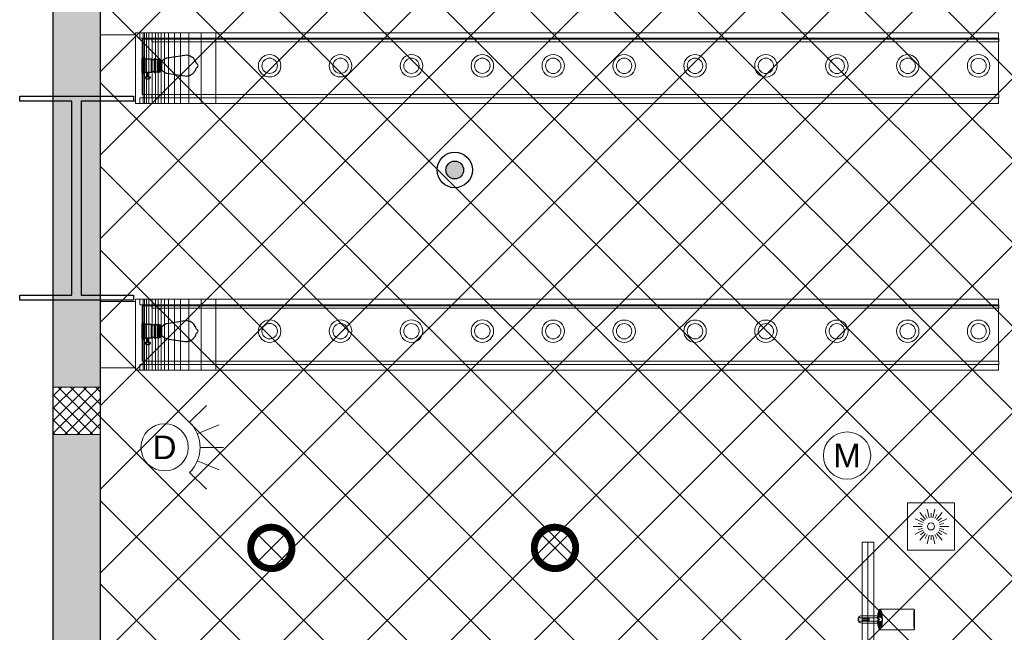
# Model space of a CAD drawing. Header units: millimetres. Extents: x -150 to 37805, y -49 to 13830.
# Tile 3 of 17: x -140 to 4025, y 7374 to 9966. Entities that reach past the tile are written whole.
import ezdxf
from ezdxf.enums import TextEntityAlignment as Align

# ---------------------------------------------------------------- set-up
doc = ezdxf.new("R2010")
doc.units = ezdxf.units.MM
for name, color, linetype, lineweight, true_color in [('A-CEILING-01', 7, 'Continuous', 5, 0xd56ca8), ('CCTV', 7, 'Continuous', 20, 0x7fff7f), ('FIRE', 1, 'Continuous', 20, 0xff0000), ('M-MEP-ELLG-LIGHT', 5, 'Continuous', 15, 0x0000ff), ('M-MEP-ELTV-CAM', 5, 'Continuous', 20, 0x0000ff), ('XR-CP-DS$0$A-DOWN LIG', 9, 'Continuous', 0, 0x808080)]:
    doc.layers.add(name, color=color, linetype=linetype, lineweight=lineweight, true_color=true_color)
for name, color, linetype, lineweight in [('A-LIGHT', 1, 'Continuous', 5), ('A-Wall & Column', 2, 'Continuous', 0), ('ND_26_HATCH', 8, 'Continuous', 13)]:
    doc.layers.add(name, color=color, linetype=linetype, lineweight=lineweight)
doc.layers.add('Column', color=4, linetype='Continuous')
doc.layers.add('FIRE-SPKLR-EQP', color=1, linetype='Continuous', true_color=0xff0000)
doc.layers.add('RCP LAYOUT', color=9, linetype='Continuous', true_color=0x808080)
doc.styles.get("Standard").update_dxf_attribs({"font": 'arial.ttf'})

# ---------------------------------------------------------------- blocks, each defined once
blk = doc.blocks.new('A$C81f607aa')
at = {"layer": 'ND_26_HATCH', "lineweight": -3, "true_color": 0x808080, "transparency": 33554687}
h = blk.add_hatch(color=8, dxfattribs=at)
h.dxf.hatch_style = 1
h.paths.add_polyline_path([(-15000, 13280), (-15200, 13280), (-15200, 0), (-11010, 0), (-11010, 650), (-10810, 650), (-10810, 850), (-11210, 850), (-11210, 200), (-15000, 200), (-15000, 8735.8), (-15000, 8835.8), (-15000, 9585.8), (-15000, 9685.8), (-15000, 10435.8), (-15000, 10535.8), (-15000, 11285.8), (-15000, 11385.8), (-15000, 12135.8), (-15000, 12235.8)])
h.paths.add_polyline_path([(-15200, 11087.2), (-15000, 11087.2), (-15000, 11287.2), (-15200, 11287.2)], flags=17)
h.paths.add_polyline_path([(-15200, 8211.4), (-15000, 8211.4), (-15000, 8411.4), (-15200, 8411.4)], flags=17)
h.paths.add_polyline_path([(-15200, 5830), (-15000, 5830), (-15000, 6030), (-15200, 6030)], flags=17)
h.paths.add_polyline_path([(-15200, 3420), (-15000, 3420), (-15000, 3620), (-15200, 3620)], flags=17)
h.paths.add_polyline_path([(-15200, 0), (-15000, 0), (-15000, 200), (-15200, 200)], flags=17)
h.paths.add_polyline_path([(-13205, 0.3), (-13005, 0.3), (-13005, 200.3), (-13205, 200.3)], flags=16)
h.paths.add_polyline_path([(-11210, 0), (-11010, 0), (-11010, 200), (-11210, 200)], flags=17)
h.paths.add_polyline_path([(-11010, 650), (-10810, 650), (-10810, 850), (-11010, 850)], flags=17)
at = {"layer": 'ND_26_HATCH', "lineweight": -3, "true_color": 0x808080}
h = blk.add_hatch(dxfattribs=at)
h.set_pattern_fill('ANSI37', color=8, scale=300)
h.set_pattern_definition([(45, (451552.75, 162145.904), (-26.5165043, 26.5165043), []), (135, (451552.75, 162145.904), (-26.5165043, -26.5165043), [])])
h.paths.add_polyline_path([(-15000, 8411.4), (-15200, 8411.4), (-15200, 8211.4), (-15000, 8211.4)])
at = {"layer": 'A-Wall & Column', "color": 8, "lineweight": -3, "true_color": 0x808080}
for p, q in [((-15200, 13480), (-15200, 0)), ((-15000, 13480), (-15000, 200))]:
    blk.add_line(p, q, dxfattribs=at)
at = {"layer": 'A-Wall & Column', "color": 8, "true_color": 0x808080}
blk.add_lwpolyline([(-15200, 8211.4), (-15000, 8211.4), (-15000, 8411.4), (-15200, 8411.4)], close=True, dxfattribs=at)
at = {"layer": 'Column', "color": 8, "lineweight": -3, "true_color": 0x808080}
blk.add_lwpolyline([(-15119.5, 9621.8), (-15340.5, 9621.8), (-15340.5, 9641.8), (-14859.5, 9641.8), (-14859.5, 9621.8), (-15080.5, 9621.8), (-15080.5, 8799.8), (-14859.5, 8799.8), (-14859.5, 8779.8), (-15340.5, 8779.8), (-15340.5, 8799.8), (-15119.5, 8799.8)], close=True, dxfattribs=at)
blk = doc.blocks.new('XR-CP-DS$0$LIGHTSSS')
at = {"layer": 'XR-CP-DS$0$A-DOWN LIG', "color": 253}
for p, q in [((-376912, -152270.1), (-376912, -152570.1)), ((-376906.1, -152270.1), (-376906.1, -152570.1)), ((-376897.5, -152270.1), (-376897.5, -152570.1)), ((-376887.4, -152270.1), (-376887.4, -152570.1)), ((-376873.2, -152270.1), (-376873.2, -152570.1)), ((-376859.8, -152270.1), (-376859.8, -152570.1)), ((-376847.7, -152270.1), (-376847.7, -152570.1)), ((-376834.6, -152270.1), (-376834.6, -152570.1)), ((-376820.7, -152270.1), (-376820.7, -152570.1)), ((-376804.7, -152270.1), (-376804.7, -152570.1)), ((-376778.9, -152270.1), (-376778.9, -152570.1)), ((-376752.8, -152270.1), (-376752.8, -152570.1)), ((-376718.3, -152270.1), (-376718.3, -152570.1)), ((-376665.4, -152270.1), (-376665.4, -152570.1)), ((-376603.6, -152270.1), (-376603.6, -152570.1)), ((-376912, -153398.1), (-376912, -153698.1)), ((-376906.1, -153398.1), (-376906.1, -153698.1)), ((-376897.5, -153398.1), (-376897.5, -153698.1)), ((-376887.4, -153398.1), (-376887.4, -153698.1)), ((-376873.2, -153398.1), (-376873.2, -153698.1)), ((-376859.8, -153398.1), (-376859.8, -153698.1)), ((-376847.7, -153398.1), (-376847.7, -153698.1)), ((-376834.6, -153398.1), (-376834.6, -153698.1)), ((-376820.7, -153398.1), (-376820.7, -153698.1)), ((-376804.7, -153398.1), (-376804.7, -153698.1)), ((-376778.9, -153398.1), (-376778.9, -153698.1)), ((-376752.8, -153398.1), (-376752.8, -153698.1)), ((-376718.3, -153398.1), (-376718.3, -153698.1)), ((-376665.4, -153398.1), (-376665.4, -153698.1)), ((-376603.6, -153398.1), (-376603.6, -153698.1))]:
    blk.add_line(p, q, dxfattribs=at)
for points in [[(-376943.2, -152279.3), (-377093.2, -152279.3), (-377093.2, -152560.1), (-376943.2, -152560.1)], [(-373292.8, -152270.1), (-376926.1, -152270.1), (-376926.1, -152293.8), (-373292.8, -152293.8)], [(-373292.4, -152298.2), (-376915, -152298.2), (-376915, -152531.9), (-373292.4, -152531.9)], [(-373291.4, -152293.8), (-376875.2, -152293.8), (-376875.2, -152308.2), (-373291.4, -152308.2)], [(-373291.4, -152546.3), (-376875.2, -152546.3), (-376875.2, -152531.9), (-373291.4, -152531.9)], [(-373292.8, -152570.1), (-376926.1, -152570.1), (-376926.1, -152546.3), (-373292.8, -152546.3)], [(-376943.2, -153407.3), (-377093.2, -153407.3), (-377093.2, -153688.1), (-376943.2, -153688.1)], [(-373292.8, -153398.1), (-376926.1, -153398.1), (-376926.1, -153421.8), (-373292.8, -153421.8)], [(-373292.4, -153426.2), (-376915, -153426.2), (-376915, -153659.9), (-373292.4, -153659.9)], [(-373291.4, -153421.8), (-376875.2, -153421.8), (-376875.2, -153436.2), (-373291.4, -153436.2)], [(-373291.4, -153674.3), (-376875.2, -153674.3), (-376875.2, -153659.9), (-373291.4, -153659.9)], [(-373292.8, -153698.1), (-376926.1, -153698.1), (-376926.1, -153674.3), (-373292.8, -153674.3)]]:
    blk.add_lwpolyline(points, close=True, dxfattribs=at)
for points in [[(-376926.1, -152570.1), (-376943.2, -152570.1), (-376943.2, -152270.1), (-376926.1, -152270.1)], [(-376926.1, -153698.1), (-376943.2, -153698.1), (-376943.2, -153398.1), (-376926.1, -153398.1)]]:
    blk.add_lwpolyline(points, dxfattribs=at)
blk = doc.blocks.new('A$C256bf26b')
at = {"layer": 'A-CEILING-01', "true_color": 0x808080}
h = blk.add_hatch(dxfattribs=at)
h.set_pattern_fill('ANSI37', color=8, scale=2000)
h.set_pattern_definition([(45, (0, 0), (-176.7767, 176.7767), []), (135, (0, 0), (-176.7767, -176.7767), [])])
edge = h.paths.add_edge_path()
edge.add_line((17350, 13380), (12020, 13380))
edge.add_line((12020, 13380), (12020, 13280))
edge.add_line((12020, 13280), (11820, 13280))
edge.add_line((11820, 13280), (11820, 13380))
edge.add_line((11820, 13380), (6090, 13380))
edge.add_line((6090, 13380), (6090, 13280))
edge.add_line((6090, 13280), (5890, 13280))
edge.add_line((5890, 13280), (5890, 13380))
edge.add_line((5890, 13380), (350, 13380))
edge.add_line((350, 13380), (200, 13380))
edge.add_line((200, 13380), (200, 4520))
edge.add_line((200, 4520), (650, 4520))
edge.add_line((650, 4520), (650, 4220))
edge.add_line((650, 4220), (200, 4220))
edge.add_line((200, 4220), (200, 3270))
edge.add_line((200, 3270), (3945, 3270))
edge.add_line((3945, 3270), (3945, 3920))
edge.add_line((3945, 3920), (6135, 3920))
edge.add_line((6135, 3920), (6135, 3270))
edge.add_line((6135, 3270), (9805, 3270))
edge.add_line((9805, 3270), (9805, 3070))
edge.add_line((9805, 3070), (10125.7, 3070))
edge.add_line((10125.7, 3070), (10125.7, 3423))
edge.add_line((10125.7, 3423), (11242.1, 4539.4))
edge.add_line((11242.1, 4539.4), (10770.1, 5011.3))
edge.add_line((10770.1, 5011.3), (11904.4, 6145.6))
edge.add_line((11904.4, 6145.6), (14298.8, 8540))
edge.add_line((14298.8, 8540), (14450, 8540))
edge.add_line((14450, 8540), (14450, 9620))
edge.add_line((14450, 9620), (14450, 12330))
edge.add_arc((15200, 12330), 750, 90, 180, ccw=False)
edge.add_line((15200, 13080), (17350, 13080))
edge.add_line((17350, 13080), (17350, 13380))
h.paths.add_polyline_path([(5890.1, 11294.2), (6090.1, 11294.2), (6090.1, 11094.2), (5890.1, 11094.2)], flags=16)
h.paths.add_polyline_path([(5890.1, 9330), (6090.1, 9330), (6090.1, 9130), (5890.1, 9130)], flags=16)
h.paths.add_polyline_path([(5890, 8418.4), (6090, 8418.4), (6090, 8218.4), (5890, 8218.4)], flags=16)
h.paths.add_polyline_path([(5890, 6030), (6090, 6030), (6090, 5830), (5890, 5830)], flags=16)
h.paths.add_polyline_path([(11820, 8418.4), (12020, 8418.4), (12020, 8218.4), (11820, 8218.4)], flags=16)
h.paths.add_polyline_path([(11820, 9330), (12020, 9330), (12020, 9130), (11820, 9130)], flags=16)
h.paths.add_polyline_path([(11820.1, 11294.2), (12020.1, 11294.2), (12020.1, 11094.2), (11820.1, 11094.2)], flags=16)
at = {"layer": 'A-CEILING-01', "color": 8, "true_color": 0x808080}
blk.add_lwpolyline([(11820, 13380), (6090, 13380), (6090, 13280), (5890, 13280), (5890, 13380), (350, 13380), (200, 13380), (200, 4520), (650, 4520), (650, 4220), (200, 4220), (200, 3270), (3945, 3270), (3945, 3920), (6135, 3920), (6135, 3270), (9805, 3270)], dxfattribs=at)
at = {"color": 8, "true_color": 0x808080}
blk.add_blockref('A$C81f607aa', (15200, 0), dxfattribs=at)
at = {"layer": 'XR-CP-DS$0$A-DOWN LIG', "color": 8, "lineweight": 0, "true_color": 0x808080}
blk.add_blockref('XR-CP-DS$0$LIGHTSSS', (377293.2, 162181.1), dxfattribs=at)
blk = doc.blocks.new('*U72')
at = {"lineweight": 0}
h = blk.add_hatch(dxfattribs=at)
h.set_pattern_fill('ANSI31', color=0)
h.set_pattern_definition([(45, (0, 0), (-0.08838835, 0.08838835), [])])
h.paths.add_polyline_path([(-70.7, 70.7), (-53, 53, -0.414214), (53, 53), (70.7, 70.7, 0.414214)])
h.paths.add_polyline_path([(75, 0, -0.198912), (53, -53), (70.7, -70.7, 0.198912), (100, 0, 0.198912), (70.7, 70.7), (53, 53, -0.198912)])
h.paths.add_polyline_path([(-53, -53), (-70.7, -70.7, 0.414214), (70.7, -70.7), (53, -53, -0.414214)])
h.paths.add_polyline_path([(-75, 0, -0.198912), (-53, 53), (-70.7, 70.7, 0.198912), (-100, 0, 0.198912), (-70.7, -70.7), (-53, -53, -0.198912)])
at = {"color": 0}
for p, q in [((-53, 53), (53, -53)), ((-53, -53), (53, 53))]:
    blk.add_line(p, q, dxfattribs=at)
at = {"color": 0, "lineweight": 0}
for radius in [100, 75]:
    blk.add_circle((0, 0), radius, dxfattribs=at)
blk = doc.blocks.new('A$C98a85b24')
at = {"layer": 'M-MEP-ELLG-LIGHT', "color": 6, "true_color": 0xff00ff}
for p in [(-3266, 7731), (-2066, 7731)]:
    blk.add_blockref('*U72', p, dxfattribs=at)
blk = doc.blocks.new('A$C01df6825')
at = {"color": 6, "lineweight": 9, "true_color": 0xff00ff}
for centre, radius in [((717, -149.8), 47.5), ((717, -149.8), 32.5), ((1016.9, -149.8), 47.5), ((1016.9, -149.8), 32.5), ((1316.8, -149.9), 47.5), ((1316.8, -149.9), 32.5), ((1616.7, -149.9), 47.5), ((1616.7, -149.9), 32.5), ((1916.6, -150), 47.5), ((1916.6, -150), 32.5), ((2216.5, -150), 47.5), ((2216.5, -150), 32.5), ((2516.4, -150), 47.5), ((2516.4, -150), 32.5), ((2816.3, -150.1), 47.5), ((2816.3, -150.1), 32.5), ((3116.2, -150.1), 47.5), ((3116.2, -150.1), 32.5), ((3416.1, -150.1), 47.5), ((3416.1, -150.1), 32.5), ((3716, -150.2), 47.5), ((3716, -150.2), 32.5), ((717, -1272.8), 47.5), ((717, -1272.8), 32.5), ((1016.9, -1272.8), 47.5), ((1016.9, -1272.8), 32.5), ((1316.8, -1272.9), 47.5), ((1316.8, -1272.9), 32.5), ((1616.7, -1272.9), 47.5), ((1616.7, -1272.9), 32.5), ((1916.6, -1273), 47.5), ((1916.6, -1273), 32.5), ((2216.5, -1273), 47.5), ((2216.5, -1273), 32.5), ((2516.4, -1273), 47.5), ((2516.4, -1273), 32.5), ((2816.3, -1273.1), 47.5), ((2816.3, -1273.1), 32.5), ((3116.2, -1273.1), 47.5), ((3116.2, -1273.1), 32.5), ((3416.1, -1273.1), 47.5), ((3416.1, -1273.1), 32.5), ((3716, -1273.2), 47.5), ((3716, -1273.2), 32.5), ((717, -2395.8), 47.5), ((717, -2395.8), 32.5), ((1016.9, -2395.8), 47.5), ((1016.9, -2395.8), 32.5), ((1316.8, -2395.9), 47.5), ((1316.8, -2395.9), 32.5), ((1616.7, -2395.9), 47.5), ((1616.7, -2395.9), 32.5), ((1916.6, -2396), 47.5), ((1916.6, -2396), 32.5), ((2216.5, -2396), 47.5), ((2216.5, -2396), 32.5), ((2516.4, -2396), 47.5), ((2516.4, -2396), 32.5), ((2816.3, -2396.1), 47.5), ((2816.3, -2396.1), 32.5), ((3116.2, -2396.1), 47.5), ((3116.2, -2396.1), 32.5), ((3416.1, -2396.1), 47.5), ((3416.1, -2396.1), 32.5), ((3716, -2396.2), 47.5), ((3716, -2396.2), 32.5), ((717, -3518.8), 47.5), ((717, -3518.8), 32.5), ((1016.9, -3518.8), 47.5), ((1016.9, -3518.8), 32.5), ((1316.8, -3518.9), 47.5), ((1316.8, -3518.9), 32.5), ((1616.7, -3518.9), 47.5), ((1616.7, -3518.9), 32.5), ((1916.6, -3519), 47.5), ((1916.6, -3519), 32.5), ((2216.5, -3519), 47.5), ((2216.5, -3519), 32.5), ((2516.4, -3519), 47.5), ((2516.4, -3519), 32.5), ((2816.3, -3519.1), 47.5), ((2816.3, -3519.1), 32.5), ((3116.2, -3519.1), 47.5), ((3116.2, -3519.1), 32.5), ((3416.1, -3519.1), 47.5), ((3416.1, -3519.1), 32.5), ((3716, -3519.2), 47.5), ((3716, -3519.2), 32.5)]:
    blk.add_circle(centre, radius, dxfattribs=at)
at = {"layer": 'M-MEP-ELLG-LIGHT', "color": 6, "lineweight": -3, "true_color": 0xff00ff}
for p, q in [((178.1, -180.3), (178.1, -119.3)), ((178.1, -119.3), (180.7, -119.3)), ((180.7, -117.9), (181.3, -117.9)), ((180.7, -181.7), (180.7, -117.9)), ((180.7, -119.3), (180.7, -180.3)), ((186.6, -116), (181.3, -116)), ((181.3, -116), (181.3, -183.6)), ((181.3, -117.9), (181.3, -181.7)), ((186.6, -183.6), (186.6, -116)), ((186.6, -117.9), (187.3, -117.9)), ((186.6, -181.7), (186.6, -117.9)), ((187.3, -117.9), (187.3, -181.7)), ((190, -119.3), (187.3, -119.3)), ((187.3, -119.3), (187.3, -180.3)), ((190, -180.3), (190, -119.3)), ((216.5, -121.9), (190, -121.9)), ((217.8, -176.3), (217.8, -123.3)), ((217.8, -123.3), (228.4, -123.3)), ((217.8, -176.3), (217.8, -123.3)), ((228.4, -121.9), (228.4, -123.3)), ((228.4, -123.3), (228.4, -176.3)), ((233.7, -177.7), (233.7, -121.9)), ((244.3, -123.3), (233.7, -123.3)), ((233.7, -123.3), (233.7, -176.3)), ((244.3, -121.9), (244.3, -123.3)), ((244.3, -176.3), (244.3, -123.3)), ((249.6, -177.7), (249.6, -121.9)), ((249.6, -123.3), (253.5, -123.3)), ((253.5, -123.3), (253.5, -176.3)), ((254.9, -124.6), (253.5, -124.6)), ((254.9, -175), (254.9, -124.6)), ((270.2, -123.4), (260.2, -131.2)), ((272, -122.1), (270.2, -123.4)), ((274, -120.9), (272, -122.1)), ((276, -119.9), (274, -120.9)), ((278.1, -119.1), (276, -119.9)), ((280.3, -118.5), (278.1, -119.1)), ((282.5, -118.1), (280.3, -118.5)), ((358, -106.4), (282.5, -118.1)), ((363.7, -106), (358, -106.4)), ((369.4, -106.4), (363.7, -106)), ((375, -107.5), (369.4, -106.4)), ((380.4, -109.3), (375, -107.5)), ((385.5, -111.9), (380.4, -109.3)), ((390.3, -115.1), (385.5, -111.9)), ((394.6, -118.8), (390.3, -115.1)), ((396.2, -120.7), (394.6, -118.8)), ((396.8, -121.3), (396.2, -120.7)), ((397.1, -121.7), (396.8, -121.3)), ((398.3, -123.1), (397.1, -121.7)), ((401.5, -127.9), (398.3, -123.1)), ((260.2, -131.2), (254.9, -131.2)), ((260.2, -168.4), (260.2, -131.2)), ((404.1, -133), (401.5, -127.9)), ((401.5, -171.7), (404.1, -166.6)), ((405.9, -138.5), (404.1, -133)), ((404.1, -166.6), (405.9, -161.1)), ((407.2, -141.1), (405.9, -138.5)), ((405.9, -161.1), (407.2, -158.5)), ((408.5, -142.5), (407.2, -141.1)), ((407.2, -158.5), (408.5, -157.1)), ((411.2, -143.8), (408.5, -142.5)), ((408.5, -157.1), (411.2, -155.8)), ((413.8, -146.4), (411.2, -143.8)), ((411.2, -155.8), (413.8, -153.2)), ((415.2, -149.8), (413.8, -146.4)), ((413.8, -153.2), (415.2, -149.8)), ((180.7, -180.3), (178.1, -180.3)), ((181.3, -181.7), (180.7, -181.7)), ((181.3, -183.6), (186.6, -183.6)), ((187.3, -181.7), (186.6, -181.7)), ((187.3, -180.3), (190, -180.3)), ((190, -177.7), (216.6, -177.7)), ((191.7, -197.6), (191.7, -201.6)), ((195.7, -205.5), (207.1, -205.5)), ((198.1, -177.7), (198.1, -183)), ((198.1, -183), (199.4, -184.3)), ((204.7, -183), (198.1, -183)), ((199.4, -185.6), (198.1, -185.6)), ((198.1, -185.6), (198.1, -187)), ((198.1, -187), (199.4, -187)), ((199.4, -184.3), (199.4, -185.6)), ((203.4, -184.3), (199.4, -184.3)), ((203.4, -185.6), (199.4, -185.6)), ((199.4, -187), (199.4, -189.6)), ((203.4, -187), (199.4, -187)), ((199.4, -189.6), (199.7, -189.6)), ((203.1, -189.6), (199.7, -189.6)), ((199.7, -189.6), (200.5, -197.6)), ((200.5, -197.6), (202.3, -197.6)), ((202.3, -197.6), (203.1, -189.6)), ((203.4, -189.6), (203.1, -189.6)), ((204.7, -183), (203.4, -184.3)), ((203.4, -184.3), (203.4, -185.6)), ((203.4, -185.6), (204.7, -185.6)), ((204.7, -187), (203.4, -187)), ((203.4, -187), (203.4, -189.6)), ((204.7, -177.7), (204.7, -183)), ((204.7, -185.6), (204.7, -187)), ((211.1, -197.6), (211.1, -201.6)), ((228.4, -176.3), (217.8, -176.3)), ((228.4, -176.3), (228.4, -177.7)), ((233.7, -176.3), (244.3, -176.3)), ((244.3, -176.3), (244.3, -177.7)), ((253.5, -176.3), (249.6, -176.3)), ((253.5, -175), (254.9, -175)), ((254.9, -168.4), (260.2, -168.4)), ((260.2, -168.4), (270.2, -176.2)), ((270.2, -176.2), (270.2, -176.3)), ((270.2, -176.3), (270.3, -176.3)), ((270.3, -176.3), (272, -177.6)), ((272, -177.6), (274, -178.7)), ((274, -178.7), (276, -179.7)), ((276, -179.7), (278.1, -180.5)), ((278.1, -180.5), (280.3, -181.1)), ((280.3, -181.1), (282.5, -181.6)), ((282.5, -181.6), (358, -193.2)), ((358, -193.2), (363.7, -193.6)), ((363.7, -193.6), (369.4, -193.2)), ((369.4, -193.2), (372.2, -192.7)), ((372.2, -192.7), (372.3, -192.6)), ((372.3, -192.6), (372.6, -192.6)), ((372.6, -192.6), (374.1, -192.3)), ((374.1, -192.3), (374.4, -192.2)), ((374.4, -192.2), (375, -192.1)), ((375, -192.1), (376.7, -191.5)), ((376.7, -191.5), (377, -191.4)), ((377, -191.4), (380.4, -190.3)), ((380.4, -190.3), (385.5, -187.7)), ((385.5, -187.7), (390.3, -184.6)), ((390.3, -184.6), (394.6, -180.8)), ((394.6, -180.8), (396.2, -178.9)), ((396.2, -178.9), (396.7, -178.3)), ((396.7, -178.3), (397.1, -177.9)), ((397.1, -177.9), (398.3, -176.5)), ((398.3, -176.5), (401.5, -171.7)), ((178.1, -1303.3), (178.1, -1242.3)), ((178.1, -1242.3), (180.7, -1242.3)), ((180.7, -1240.9), (181.3, -1240.9)), ((180.7, -1304.7), (180.7, -1240.9)), ((180.7, -1242.3), (180.7, -1303.3)), ((186.6, -1239), (181.3, -1239)), ((181.3, -1239), (181.3, -1306.6)), ((181.3, -1240.9), (181.3, -1304.7)), ((186.6, -1306.6), (186.6, -1239)), ((186.6, -1240.9), (187.3, -1240.9)), ((186.6, -1304.7), (186.6, -1240.9)), ((187.3, -1240.9), (187.3, -1304.7)), ((190, -1242.3), (187.3, -1242.3)), ((187.3, -1242.3), (187.3, -1303.3)), ((190, -1303.3), (190, -1242.3)), ((216.5, -1244.9), (190, -1244.9)), ((217.8, -1299.4), (217.8, -1246.3)), ((217.8, -1246.3), (228.4, -1246.3)), ((217.8, -1299.4), (217.8, -1246.3)), ((228.4, -1244.9), (228.4, -1246.3)), ((228.4, -1246.3), (228.4, -1299.4)), ((233.7, -1300.7), (233.7, -1244.9)), ((244.3, -1246.3), (233.7, -1246.3)), ((233.7, -1246.3), (233.7, -1299.4)), ((244.3, -1244.9), (244.3, -1246.3)), ((244.3, -1299.4), (244.3, -1246.3)), ((249.6, -1300.7), (249.6, -1244.9)), ((249.6, -1246.3), (253.5, -1246.3)), ((253.5, -1246.3), (253.5, -1299.4)), ((254.9, -1247.6), (253.5, -1247.6)), ((254.9, -1298), (254.9, -1247.6)), ((270.2, -1246.4), (260.2, -1254.2)), ((272, -1245.1), (270.2, -1246.4)), ((274, -1243.9), (272, -1245.1)), ((276, -1242.9), (274, -1243.9)), ((278.1, -1242.1), (276, -1242.9)), ((280.3, -1241.5), (278.1, -1242.1)), ((282.5, -1241.1), (280.3, -1241.5)), ((358, -1229.4), (282.5, -1241.1)), ((363.7, -1229), (358, -1229.4)), ((369.4, -1229.4), (363.7, -1229)), ((375, -1230.5), (369.4, -1229.4)), ((380.4, -1232.3), (375, -1230.5)), ((385.5, -1234.9), (380.4, -1232.3)), ((390.3, -1238.1), (385.5, -1234.9)), ((394.6, -1241.8), (390.3, -1238.1)), ((396.2, -1243.7), (394.6, -1241.8)), ((396.8, -1244.3), (396.2, -1243.7)), ((397.1, -1244.7), (396.8, -1244.3)), ((398.3, -1246.1), (397.1, -1244.7)), ((401.5, -1250.9), (398.3, -1246.1)), ((260.2, -1254.2), (254.9, -1254.2)), ((260.2, -1291.4), (260.2, -1254.2)), ((404.1, -1256), (401.5, -1250.9)), ((401.5, -1294.7), (404.1, -1289.6)), ((405.9, -1261.5), (404.1, -1256)), ((404.1, -1289.6), (405.9, -1284.1)), ((407.2, -1264.1), (405.9, -1261.5)), ((405.9, -1284.1), (407.2, -1281.5)), ((408.5, -1265.5), (407.2, -1264.1)), ((407.2, -1281.5), (408.5, -1280.2)), ((411.2, -1266.8), (408.5, -1265.5)), ((408.5, -1280.2), (411.2, -1278.8)), ((413.8, -1269.4), (411.2, -1266.8)), ((411.2, -1278.8), (413.8, -1276.2)), ((415.2, -1272.8), (413.8, -1269.4)), ((413.8, -1276.2), (415.2, -1272.8)), ((180.7, -1303.3), (178.1, -1303.3)), ((181.3, -1304.7), (180.7, -1304.7)), ((181.3, -1306.6), (186.6, -1306.6)), ((187.3, -1304.7), (186.6, -1304.7)), ((187.3, -1303.3), (190, -1303.3)), ((190, -1300.7), (216.6, -1300.7)), ((191.7, -1320.6), (191.7, -1324.6)), ((195.7, -1328.6), (207.1, -1328.6)), ((198.1, -1300.7), (198.1, -1306)), ((198.1, -1306), (199.4, -1307.3)), ((204.7, -1306), (198.1, -1306)), ((199.4, -1308.6), (198.1, -1308.6)), ((198.1, -1308.6), (198.1, -1310)), ((198.1, -1310), (199.4, -1310)), ((199.4, -1307.3), (199.4, -1308.6)), ((203.4, -1307.3), (199.4, -1307.3)), ((203.4, -1308.6), (199.4, -1308.6)), ((199.4, -1310), (199.4, -1312.6)), ((203.4, -1310), (199.4, -1310)), ((199.4, -1312.6), (199.7, -1312.6)), ((203.1, -1312.6), (199.7, -1312.6)), ((199.7, -1312.6), (200.5, -1320.6)), ((200.5, -1320.6), (202.3, -1320.6)), ((202.3, -1320.6), (203.1, -1312.6)), ((203.4, -1312.6), (203.1, -1312.6)), ((204.7, -1306), (203.4, -1307.3)), ((203.4, -1307.3), (203.4, -1308.6)), ((203.4, -1308.6), (204.7, -1308.6)), ((204.7, -1310), (203.4, -1310)), ((203.4, -1310), (203.4, -1312.6)), ((204.7, -1300.7), (204.7, -1306)), ((204.7, -1308.6), (204.7, -1310)), ((211.1, -1320.6), (211.1, -1324.6)), ((228.4, -1299.4), (217.8, -1299.4)), ((228.4, -1299.4), (228.4, -1300.7)), ((233.7, -1299.4), (244.3, -1299.4)), ((244.3, -1299.4), (244.3, -1300.7)), ((253.5, -1299.4), (249.6, -1299.4)), ((253.5, -1298), (254.9, -1298)), ((254.9, -1291.4), (260.2, -1291.4)), ((260.2, -1291.4), (270.2, -1299.2)), ((270.2, -1299.2), (270.2, -1299.3)), ((270.2, -1299.3), (270.3, -1299.3)), ((270.3, -1299.3), (272, -1300.6)), ((272, -1300.6), (274, -1301.7)), ((274, -1301.7), (276, -1302.7)), ((276, -1302.7), (278.1, -1303.5)), ((278.1, -1303.5), (280.3, -1304.1)), ((280.3, -1304.1), (282.5, -1304.6)), ((282.5, -1304.6), (358, -1316.2)), ((358, -1316.2), (363.7, -1316.6)), ((363.7, -1316.6), (369.4, -1316.2)), ((369.4, -1316.2), (372.2, -1315.7)), ((372.2, -1315.7), (372.3, -1315.7)), ((372.3, -1315.7), (372.6, -1315.6)), ((372.6, -1315.6), (374.1, -1315.3)), ((374.1, -1315.3), (374.4, -1315.2)), ((374.4, -1315.2), (375, -1315.1)), ((375, -1315.1), (376.7, -1314.5)), ((376.7, -1314.5), (377, -1314.4)), ((377, -1314.4), (380.4, -1313.3)), ((380.4, -1313.3), (385.5, -1310.7)), ((385.5, -1310.7), (390.3, -1307.6)), ((390.3, -1307.6), (394.6, -1303.8)), ((394.6, -1303.8), (396.2, -1301.9)), ((396.2, -1301.9), (396.7, -1301.3)), ((396.7, -1301.3), (397.1, -1300.9)), ((397.1, -1300.9), (398.3, -1299.5)), ((398.3, -1299.5), (401.5, -1294.7)), ((178.1, -2425.8), (178.1, -2364.7)), ((178.1, -2364.7), (180.7, -2364.7)), ((180.7, -2363.4), (181.3, -2363.4)), ((180.7, -2427.1), (180.7, -2363.4)), ((180.7, -2364.7), (180.7, -2425.8)), ((186.6, -2361.5), (181.3, -2361.5)), ((181.3, -2361.5), (181.3, -2429)), ((181.3, -2363.4), (181.3, -2427.1)), ((186.6, -2429), (186.6, -2361.5)), ((186.6, -2363.4), (187.3, -2363.4)), ((186.6, -2427.1), (186.6, -2363.4)), ((187.3, -2363.4), (187.3, -2427.1)), ((190, -2364.7), (187.3, -2364.7)), ((187.3, -2364.7), (187.3, -2425.8)), ((190, -2425.8), (190, -2364.7)), ((216.5, -2367.4), (190, -2367.4)), ((217.8, -2421.8), (217.8, -2368.7)), ((217.8, -2368.7), (228.4, -2368.7)), ((217.8, -2421.8), (217.8, -2368.7)), ((228.4, -2367.4), (228.4, -2368.7)), ((228.4, -2368.7), (228.4, -2421.8)), ((233.7, -2423.1), (233.7, -2367.4)), ((244.3, -2368.7), (233.7, -2368.7)), ((233.7, -2368.7), (233.7, -2421.8)), ((244.3, -2367.4), (244.3, -2368.7)), ((244.3, -2421.8), (244.3, -2368.7)), ((249.6, -2423.1), (249.6, -2367.4)), ((249.6, -2368.7), (253.5, -2368.7)), ((253.5, -2368.7), (253.5, -2421.8)), ((254.9, -2370), (253.5, -2370)), ((254.9, -2420.5), (254.9, -2370)), ((270.2, -2368.8), (260.2, -2376.7)), ((272, -2367.5), (270.2, -2368.8)), ((274, -2366.4), (272, -2367.5)), ((276, -2365.4), (274, -2366.4)), ((278.1, -2364.6), (276, -2365.4)), ((280.3, -2363.9), (278.1, -2364.6)), ((282.5, -2363.5), (280.3, -2363.9)), ((358, -2351.8), (282.5, -2363.5)), ((363.7, -2351.5), (358, -2351.8)), ((369.4, -2351.8), (363.7, -2351.5)), ((375, -2352.9), (369.4, -2351.8)), ((380.4, -2354.8), (375, -2352.9)), ((385.5, -2357.3), (380.4, -2354.8)), ((390.3, -2360.5), (385.5, -2357.3)), ((394.6, -2364.3), (390.3, -2360.5)), ((396.2, -2366.1), (394.6, -2364.3)), ((396.8, -2366.7), (396.2, -2366.1)), ((397.1, -2367.2), (396.8, -2366.7)), ((398.3, -2368.6), (397.1, -2367.2)), ((401.5, -2373.4), (398.3, -2368.6)), ((404.1, -2378.5), (401.5, -2373.4)), ((260.2, -2376.7), (254.9, -2376.7)), ((254.9, -2413.8), (260.2, -2413.8)), ((260.2, -2413.8), (260.2, -2376.7)), ((260.2, -2413.8), (270.2, -2421.7)), ((401.5, -2417.2), (404.1, -2412)), ((405.9, -2383.9), (404.1, -2378.5)), ((404.1, -2412), (405.9, -2406.6)), ((407.2, -2386.6), (405.9, -2383.9)), ((405.9, -2406.6), (407.2, -2403.9)), ((408.5, -2387.9), (407.2, -2386.6)), ((407.2, -2403.9), (408.5, -2402.6)), ((411.2, -2389.2), (408.5, -2387.9)), ((408.5, -2402.6), (411.2, -2401.3)), ((413.8, -2391.9), (411.2, -2389.2)), ((411.2, -2401.3), (413.8, -2398.6)), ((415.2, -2395.3), (413.8, -2391.9)), ((413.8, -2398.6), (415.2, -2395.3)), ((180.7, -2425.8), (178.1, -2425.8)), ((181.3, -2427.1), (180.7, -2427.1)), ((181.3, -2429), (186.6, -2429)), ((187.3, -2427.1), (186.6, -2427.1)), ((187.3, -2425.8), (190, -2425.8)), ((190, -2423.1), (216.6, -2423.1)), ((191.7, -2443), (191.7, -2447)), ((195.7, -2451), (207.1, -2451)), ((198.1, -2423.1), (198.1, -2428.4)), ((198.1, -2428.4), (199.4, -2429.8)), ((204.7, -2428.4), (198.1, -2428.4)), ((199.4, -2431.1), (198.1, -2431.1)), ((198.1, -2431.1), (198.1, -2432.4)), ((198.1, -2432.4), (199.4, -2432.4)), ((199.4, -2429.8), (199.4, -2431.1)), ((203.4, -2429.8), (199.4, -2429.8)), ((203.4, -2431.1), (199.4, -2431.1)), ((199.4, -2432.4), (199.4, -2435.1)), ((203.4, -2432.4), (199.4, -2432.4)), ((199.4, -2435.1), (199.7, -2435.1)), ((203.1, -2435.1), (199.7, -2435.1)), ((199.7, -2435.1), (200.5, -2443)), ((200.5, -2443), (202.3, -2443)), ((202.3, -2443), (203.1, -2435.1)), ((203.4, -2435.1), (203.1, -2435.1)), ((204.7, -2428.4), (203.4, -2429.8)), ((203.4, -2429.8), (203.4, -2431.1)), ((203.4, -2431.1), (204.7, -2431.1)), ((204.7, -2432.4), (203.4, -2432.4)), ((203.4, -2432.4), (203.4, -2435.1)), ((204.7, -2423.1), (204.7, -2428.4)), ((204.7, -2431.1), (204.7, -2432.4)), ((211.1, -2443), (211.1, -2447)), ((228.4, -2421.8), (217.8, -2421.8)), ((228.4, -2421.8), (228.4, -2423.1)), ((233.7, -2421.8), (244.3, -2421.8)), ((244.3, -2421.8), (244.3, -2423.1)), ((253.5, -2421.8), (249.6, -2421.8)), ((253.5, -2420.5), (254.9, -2420.5)), ((270.2, -2421.7), (270.2, -2421.7)), ((270.2, -2421.7), (270.3, -2421.8)), ((270.3, -2421.8), (272, -2423)), ((272, -2423), (274, -2424.2)), ((274, -2424.2), (276, -2425.1)), ((276, -2425.1), (278.1, -2425.9)), ((278.1, -2425.9), (280.3, -2426.6)), ((280.3, -2426.6), (282.5, -2427)), ((282.5, -2427), (358, -2438.7)), ((358, -2438.7), (363.7, -2439.1)), ((363.7, -2439.1), (369.4, -2438.7)), ((369.4, -2438.7), (372.2, -2438.1)), ((372.2, -2438.1), (372.3, -2438.1)), ((372.3, -2438.1), (372.6, -2438)), ((372.6, -2438), (374.1, -2437.7)), ((374.1, -2437.7), (374.4, -2437.7)), ((374.4, -2437.7), (375, -2437.6)), ((375, -2437.6), (376.7, -2437)), ((376.7, -2437), (377, -2436.9)), ((377, -2436.9), (380.4, -2435.7)), ((380.4, -2435.7), (385.5, -2433.2)), ((385.5, -2433.2), (390.3, -2430)), ((390.3, -2430), (394.6, -2426.2)), ((394.6, -2426.2), (396.2, -2424.4)), ((396.2, -2424.4), (396.7, -2423.8)), ((396.7, -2423.8), (397.1, -2423.3)), ((397.1, -2423.3), (398.3, -2421.9)), ((398.3, -2421.9), (401.5, -2417.2)), ((178.1, -3549.3), (178.1, -3488.3)), ((178.1, -3488.3), (180.7, -3488.3)), ((180.7, -3487), (181.3, -3487)), ((180.7, -3550.7), (180.7, -3487)), ((180.7, -3488.3), (180.7, -3549.3)), ((186.6, -3485.1), (181.3, -3485.1)), ((181.3, -3485.1), (181.3, -3552.6)), ((181.3, -3487), (181.3, -3550.7)), ((186.6, -3552.6), (186.6, -3485.1)), ((186.6, -3487), (187.3, -3487)), ((186.6, -3550.7), (186.6, -3487)), ((187.3, -3487), (187.3, -3550.7)), ((190, -3488.3), (187.3, -3488.3)), ((187.3, -3488.3), (187.3, -3549.3)), ((190, -3549.3), (190, -3488.3)), ((216.5, -3490.9), (190, -3490.9)), ((217.8, -3545.4), (217.8, -3492.3)), ((217.8, -3492.3), (228.4, -3492.3)), ((217.8, -3545.4), (217.8, -3492.3)), ((228.4, -3490.9), (228.4, -3492.3)), ((228.4, -3492.3), (228.4, -3545.4)), ((233.7, -3546.7), (233.7, -3490.9)), ((244.3, -3492.3), (233.7, -3492.3)), ((233.7, -3492.3), (233.7, -3545.4)), ((244.3, -3490.9), (244.3, -3492.3)), ((244.3, -3545.4), (244.3, -3492.3)), ((249.6, -3546.7), (249.6, -3490.9)), ((249.6, -3492.3), (253.5, -3492.3)), ((253.5, -3492.3), (253.5, -3545.4)), ((254.9, -3493.6), (253.5, -3493.6)), ((254.9, -3544), (254.9, -3493.6)), ((270.2, -3492.4), (260.2, -3500.2)), ((272, -3491.1), (270.2, -3492.4)), ((274, -3489.9), (272, -3491.1)), ((276, -3488.9), (274, -3489.9)), ((278.1, -3488.1), (276, -3488.9)), ((280.3, -3487.5), (278.1, -3488.1)), ((282.5, -3487.1), (280.3, -3487.5)), ((358, -3475.4), (282.5, -3487.1)), ((363.7, -3475), (358, -3475.4)), ((369.4, -3475.4), (363.7, -3475)), ((375, -3476.5), (369.4, -3475.4)), ((380.4, -3478.3), (375, -3476.5)), ((385.5, -3480.9), (380.4, -3478.3)), ((390.3, -3484.1), (385.5, -3480.9)), ((394.6, -3487.8), (390.3, -3484.1)), ((396.2, -3489.7), (394.6, -3487.8)), ((396.8, -3490.3), (396.2, -3489.7)), ((397.1, -3490.7), (396.8, -3490.3)), ((398.3, -3492.1), (397.1, -3490.7)), ((401.5, -3496.9), (398.3, -3492.1)), ((404.1, -3502), (401.5, -3496.9)), ((260.2, -3500.2), (254.9, -3500.2)), ((254.9, -3537.4), (260.2, -3537.4)), ((260.2, -3537.4), (260.2, -3500.2)), ((260.2, -3537.4), (270.2, -3545.2)), ((401.5, -3540.7), (404.1, -3535.6)), ((405.9, -3507.5), (404.1, -3502)), ((404.1, -3535.6), (405.9, -3530.1)), ((407.2, -3510.1), (405.9, -3507.5)), ((405.9, -3530.1), (407.2, -3527.5)), ((408.5, -3511.5), (407.2, -3510.1)), ((407.2, -3527.5), (408.5, -3526.2)), ((411.2, -3512.8), (408.5, -3511.5)), ((408.5, -3526.2), (411.2, -3524.8)), ((413.8, -3515.5), (411.2, -3512.8)), ((411.2, -3524.8), (413.8, -3522.2)), ((415.2, -3518.8), (413.8, -3515.5)), ((413.8, -3522.2), (415.2, -3518.8)), ((180.7, -3549.3), (178.1, -3549.3)), ((181.3, -3550.7), (180.7, -3550.7)), ((181.3, -3552.6), (186.6, -3552.6)), ((187.3, -3550.7), (186.6, -3550.7)), ((187.3, -3549.3), (190, -3549.3)), ((190, -3546.7), (216.6, -3546.7)), ((191.7, -3566.6), (191.7, -3570.6)), ((195.7, -3574.6), (207.1, -3574.6)), ((198.1, -3546.7), (198.1, -3552)), ((198.1, -3552), (199.4, -3553.3)), ((204.7, -3552), (198.1, -3552)), ((199.4, -3554.6), (198.1, -3554.6)), ((198.1, -3554.6), (198.1, -3556)), ((198.1, -3556), (199.4, -3556)), ((199.4, -3553.3), (199.4, -3554.6)), ((203.4, -3553.3), (199.4, -3553.3)), ((203.4, -3554.6), (199.4, -3554.6)), ((199.4, -3556), (199.4, -3558.6)), ((203.4, -3556), (199.4, -3556)), ((199.4, -3558.6), (199.7, -3558.6)), ((203.1, -3558.6), (199.7, -3558.6)), ((199.7, -3558.6), (200.5, -3566.6)), ((200.5, -3566.6), (202.3, -3566.6)), ((202.3, -3566.6), (203.1, -3558.6)), ((203.4, -3558.6), (203.1, -3558.6)), ((204.7, -3552), (203.4, -3553.3)), ((203.4, -3553.3), (203.4, -3554.6)), ((203.4, -3554.6), (204.7, -3554.6)), ((204.7, -3556), (203.4, -3556)), ((203.4, -3556), (203.4, -3558.6)), ((204.7, -3546.7), (204.7, -3552)), ((204.7, -3554.6), (204.7, -3556)), ((211.1, -3566.6), (211.1, -3570.6)), ((228.4, -3545.4), (217.8, -3545.4)), ((228.4, -3545.4), (228.4, -3546.7)), ((233.7, -3545.4), (244.3, -3545.4)), ((244.3, -3545.4), (244.3, -3546.7)), ((253.5, -3545.4), (249.6, -3545.4)), ((253.5, -3544), (254.9, -3544)), ((270.2, -3545.2), (270.2, -3545.3)), ((270.2, -3545.3), (270.3, -3545.3)), ((270.3, -3545.3), (272, -3546.6)), ((272, -3546.6), (274, -3547.7)), ((274, -3547.7), (276, -3548.7)), ((276, -3548.7), (278.1, -3549.5)), ((278.1, -3549.5), (280.3, -3550.1)), ((280.3, -3550.1), (282.5, -3550.6)), ((282.5, -3550.6), (358, -3562.2)), ((358, -3562.2), (363.7, -3562.6)), ((363.7, -3562.6), (369.4, -3562.2)), ((369.4, -3562.2), (372.2, -3561.7)), ((372.2, -3561.7), (372.3, -3561.7)), ((372.3, -3561.7), (372.6, -3561.6)), ((372.6, -3561.6), (374.1, -3561.3)), ((374.1, -3561.3), (374.4, -3561.2)), ((374.4, -3561.2), (375, -3561.1)), ((375, -3561.1), (376.7, -3560.5)), ((376.7, -3560.5), (377, -3560.4)), ((377, -3560.4), (380.4, -3559.3)), ((380.4, -3559.3), (385.5, -3556.7)), ((385.5, -3556.7), (390.3, -3553.6)), ((390.3, -3553.6), (394.6, -3549.8)), ((394.6, -3549.8), (396.2, -3547.9)), ((396.2, -3547.9), (396.7, -3547.3)), ((396.7, -3547.3), (397.1, -3546.9)), ((397.1, -3546.9), (398.3, -3545.5)), ((398.3, -3545.5), (401.5, -3540.7))]:
    blk.add_line(p, q, dxfattribs=at)
for centre, radius, start, end in [((216.5, -123.3), 1.33, 0, 89.8919), ((231, -123.9), 3.31, 36.7834, 143.2166), ((246.9, -123.9), 3.31, 36.7834, 143.2166), ((191.7, -189.6), 8, 270.3478, 359.7603), ((195.7, -201.6), 3.98, 180, 269.8919), ((211.1, -189.6), 8, 180.2397, 269.6522), ((207.1, -201.6), 3.98, 270.1081, 0), ((216.6, -176.5), 1.2, 270, 6.3515), ((231, -175.7), 3.31, 216.7834, 323.2166), ((246.9, -175.7), 3.31, 216.7834, 323.2166), ((216.5, -1246.3), 1.33, 0, 89.8919), ((231, -1246.9), 3.31, 36.7834, 143.2166), ((246.9, -1246.9), 3.31, 36.7834, 143.2166), ((191.7, -1312.6), 8, 270.3478, 359.7603), ((195.7, -1324.6), 3.98, 180, 269.8919), ((211.1, -1312.6), 8, 180.2397, 269.6522), ((207.1, -1324.6), 3.98, 270.1081, 0), ((216.6, -1299.5), 1.2, 270, 6.3515), ((231, -1298.7), 3.31, 216.7834, 323.2166), ((246.9, -1298.7), 3.31, 216.7834, 323.2166), ((216.5, -2368.7), 1.33, 0, 89.8919), ((231, -2369.4), 3.31, 36.7834, 143.2166), ((246.9, -2369.4), 3.31, 36.7834, 143.2166), ((191.7, -2435), 8, 270.3478, 359.7603), ((195.7, -2447), 3.98, 180, 269.8919), ((211.1, -2435), 8, 180.2397, 269.6522), ((207.1, -2447), 3.98, 270.1081, 0), ((216.6, -2421.9), 1.2, 270, 6.3515), ((231, -2421.1), 3.31, 216.7834, 323.2166), ((246.9, -2421.1), 3.31, 216.7834, 323.2166), ((216.5, -3492.3), 1.33, 0, 89.8919), ((231, -3492.9), 3.31, 36.7834, 143.2166), ((246.9, -3492.9), 3.31, 36.7834, 143.2166), ((191.7, -3558.6), 8, 270.3478, 359.7603), ((195.7, -3570.6), 3.98, 180, 269.8919), ((211.1, -3558.6), 8, 180.2397, 269.6522), ((207.1, -3570.6), 3.98, 270.1081, 0), ((216.6, -3545.5), 1.2, 270, 6.3515), ((231, -3544.7), 3.31, 216.7834, 323.2166), ((246.9, -3544.7), 3.31, 216.7834, 323.2166)]:
    blk.add_arc(centre, radius, start, end, dxfattribs=at)
blk = doc.blocks.new('track-L-1')
at = {"color": 6, "linetype": 'Continuous', "lineweight": 13, "true_color": 0xff00ff}
for p, q in [((0, 9.4), (-0.6, 43.4)), ((-0.5, 43.4), (144.7, 43.5)), ((1.8, 9.3), (1.2, 42.9)), ((-93, -5.8), (-93, 5.7)), ((-93, 1), (-89, 1)), ((-83, 6.7), (-92, 6.7)), ((-91.9, -1.2), (-91.9, 1)), ((-90.5, 6.7), (-90.5, 8.3)), ((-90.5, 8.3), (-85, 8.3)), ((-90.5, 6.9), (-85, 6.9)), ((-89, -1.2), (-89, 1)), ((-85, 6.7), (-85, 8.3)), ((-83, 6.9), (-83, 5.7)), ((-10, 6.9), (-83, 6.9)), ((-11, 15.4), (-77.5, 15.4)), ((-75.5, 2.9), (-75.5, -3.1)), ((-75.5, 2.9), (-46.4, 2.9)), ((-46.6, 2.9), (-46.6, -3.1)), ((-46.4, -3.1), (-46.4, 2.9)), ((-11, 6.9), (-11, 15.4)), ((-6.5, 6.9), (-10.8, 11.2)), ((-5.1, 8), (-10.6, 13.5)), ((-5.1, 7.9), (-10.4, 15.8)), ((-3.5, 8.8), (-10.1, 18.5)), ((-3.5, 8.8), (-9.6, 22.8)), ((-1.8, 9.3), (-9, 26)), ((-9, -6.1), (-9, 5.9)), ((-6.5, 3.9), (-9, 3.9)), ((-1.8, 9.3), (-7, 34.5)), ((0, 9.4), (-5.8, 37.6)), ((1.8, 9.3), (5.7, 35.2)), ((3.5, 8.8), (6.9, 31.2)), ((3.5, 8.8), (8.5, 22.7)), ((5.1, 8), (9, 18.9)), ((5.1, 8), (9.4, 15.5)), ((6.5, 7), (9.6, 12.4)), ((6.5, 6.9), (9.7, 10.9)), ((7.7, 5.7), (9.9, 8.3)), ((-93, -1.2), (-89, -1.2)), ((-92, -6.8), (-83, -6.8)), ((-90.5, -8.5), (-90.5, -6.8)), ((-90.5, -7.1), (-85, -7.1)), ((-90.5, -8.5), (-85, -8.5)), ((-85, -8.5), (-85, -6.8)), ((-83, -7.1), (-83, -5.8)), ((-83, -7.1), (-10, -7.1)), ((-77.5, -15.6), (-11, -15.6)), ((-75.5, -3.1), (-46.4, -3.1)), ((-11, -15.6), (-11, -7.1)), ((-6.5, -7), (-10.8, -11.3)), ((-5.1, -8.1), (-10.6, -13.6)), ((-5.1, -8.1), (-10.4, -15.9)), ((-3.5, -8.9), (-10.1, -18.6)), ((-3.5, -8.9), (-9.6, -22.9)), ((-6.5, -4.1), (-9, -4.1)), ((-1.8, -9.4), (-9, -26.1)), ((-1.8, -9.4), (-7, -34.6)), ((0, -9.6), (-5.8, -37.7)), ((0, -9.6), (-0.6, -43.6)), ((1.8, -9.4), (1.2, -43)), ((1.8, -9.4), (5.7, -35.3)), ((3.5, -8.9), (6.9, -31.3)), ((3.5, -8.9), (8.5, -22.8)), ((5.1, -8.1), (9, -19.1)), ((5.1, -8.1), (9.4, -15.6)), ((6.5, -7.1), (9.6, -12.5)), ((6.5, -7.1), (9.7, -11)), ((7.7, -5.8), (9.9, -8.4)), ((-0.5, -43.6), (144.7, -43.5))]:
    blk.add_line(p, q, dxfattribs=at)
for centre, radius, start, end in [((-92, 5.7), 1, 90.0041, 180.0041), ((-77.5, -0.1), 15.5, 90.0041, 154.188), ((-10, 5.9), 1, 0.0041, 90.0041), ((0, -0.1), 9.5, 205.0436, 154.9646), ((2, 9.9), 10.4, 214.9292, 253.0242), ((-92, -5.8), 1, 180.0041, 270.0041), ((-77.5, -0.1), 15.5, 205.8202, 270.0041), ((-10, -6.1), 1, 270.0041, 0.0041), ((2, -10), 10.4, 106.984, 145.0789)]:
    blk.add_arc(centre, radius, start, end, dxfattribs=at)
for centre, ratio, start_param, end_param in [((-0.5, -0.1), 0.243873, -1.409174, 4.550767), ((144.7, 0), 0.034014, -1.570796, 4.712389)]:
    blk.add_ellipse(centre, major_axis=(0, -43.5), ratio=ratio, start_param=start_param, end_param=end_param, dxfattribs=at)
blk = doc.blocks.new('A$Ce144d348')
at = {"layer": 'M-MEP-ELLG-LIGHT', "color": 6, "true_color": 0xff00ff}
blk.add_lwpolyline([(3223, -5724), (3273, -5724), (3273, -9235), (8919.9, -9235), (13625, -4529.9), (13625, -356.4), (13675, -356.4), (13675, -4550.7), (8940.7, -9285), (3223, -9285)], close=True, dxfattribs=at)
blk.add_lwpolyline([(3248, -5724), (3248, -9260), (8930.3, -9260), (13650, -4540.3), (13650, -356.4)], dxfattribs=at)
blk.add_blockref('track-L-1', (3299, -6051.5), dxfattribs=at)
blk = doc.blocks.new('A$Caf3f7392')
at = {"layer": 'A-LIGHT', "color": 6, "true_color": 0xff00ff}
blk.add_blockref('A$C98a85b24', (-13360, 0), dxfattribs=at)
at = {"layer": 'A-LIGHT', "color": 8, "true_color": 0x808080}
for name, p in [('A$Ce144d348', (-17350, 13480)), ('A$C01df6825', (-17350, 12166.8))]:
    blk.add_blockref(name, p, dxfattribs=at)
blk = doc.blocks.new('MCD-CM')
at = {"color": 0}
blk.add_circle((0, 0), 100, dxfattribs=at)
blk.add_attdef('C', text='', height=100, dxfattribs=at).set_placement((0, 0), align=Align.MIDDLE_CENTER)
blk = doc.blocks.new('RI-CM')
at = {"color": 0}
for p, q in [((-23.4, 29.3), (-46.8, 58.6)), ((-16.3, 33.8), (-24.4, 50.7)), ((-8.3, 36.6), (-16.7, 73.1)), ((0, 37.5), (0, 56.3)), ((8.3, 36.6), (16.7, 73.1)), ((16.3, 33.8), (24.4, 50.7)), ((23.4, 29.3), (46.8, 58.6)), ((-37.5, 0), (-75, 0)), ((-33.8, 16.3), (-67.6, 32.5)), ((-36.6, 8.3), (-54.8, 12.5)), ((-29.3, 23.4), (-44, 35.1)), ((29.3, 23.4), (44, 35.1)), ((33.8, 16.3), (67.6, 32.5)), ((36.6, 8.3), (54.8, 12.5)), ((37.5, 0), (75, 0)), ((-37.5, 0), (-75, 0)), ((-33.8, -16.3), (-67.6, -32.5)), ((-36.6, -8.3), (-54.8, -12.5)), ((-23.4, -29.3), (-46.8, -58.6)), ((-29.3, -23.4), (-44, -35.1)), ((-16.3, -33.8), (-24.4, -50.7)), ((-8.3, -36.6), (-16.7, -73.1)), ((0, -37.5), (0, -56.3)), ((0, -37.5), (0, -56.3)), ((8.3, -36.6), (16.7, -73.1)), ((16.3, -33.8), (24.4, -50.7)), ((23.4, -29.3), (46.8, -58.6)), ((29.3, -23.4), (44, -35.1)), ((33.8, -16.3), (67.6, -32.5)), ((36.6, -8.3), (54.8, -12.5)), ((37.5, 0), (75, 0))]:
    blk.add_line(p, q, dxfattribs=at)
blk.add_lwpolyline([(-100, 100), (100, 100), (100, -100), (-100, -100)], close=True, dxfattribs=at)
blk.add_circle((0, 0), 15, dxfattribs=at)
blk = doc.blocks.new('A$C641fc0c6')
at = {"layer": 'FIRE'}
blk.add_blockref('MCD-CM', (3359.8, 8121.9), dxfattribs=at).add_auto_attribs({'C': 'M'})
blk.add_blockref('RI-CM', (3714.8, 7821.9), dxfattribs=at)
blk = doc.blocks.new('SPKLR-EQP-PENDENT-68C')
at = {"layer": 'FIRE-SPKLR-EQP'}
h = blk.add_hatch(color=256, dxfattribs=at)
h.dxf.hatch_style = 1
h.paths.add_polyline_path([(37.5, 0, 1), (-37.5, 0, 1)])
for radius in [75, 37.5]:
    blk.add_circle((0, 0), radius, dxfattribs=at)
blk = doc.blocks.new('A$Cd44347d8')
at = {"layer": 'FIRE'}
blk.add_blockref('SPKLR-EQP-PENDENT-68C', (1700, 9330), dxfattribs=at)
blk = doc.blocks.new('DOME-CCTV-CM')
at = {"color": 0}
for p, q in [((106.1, 106.1), (176.8, 176.8)), ((138.6, 57.4), (231, 95.7)), ((150, 0), (250, 0)), ((138.6, -57.4), (231, -95.7)), ((106.1, -106.1), (176.8, -176.8))]:
    blk.add_line(p, q, dxfattribs=at)
blk.add_circle((0, 0), 100, dxfattribs=at)
blk.add_arc((0, 0), 150, 315, 45, dxfattribs=at)
blk.add_attdef('D', text='', height=100, dxfattribs=at).set_placement((0, 0), align=Align.MIDDLE_CENTER)
blk = doc.blocks.new('A$C59ca83b8')
at = {"layer": 'CCTV'}
ref = blk.add_blockref('DOME-CCTV-CM', (472.4, 8156.5), dxfattribs=at)
ref.add_attrib('D', 'D', dxfattribs={"layer": 'M-MEP-ELTV-CAM', "color": 0, "height": 100}).set_placement((472.4, 8156.5), align=Align.MIDDLE_CENTER)

msp = doc.modelspace()

# ---------------------------------------------------------------- block references
for name, p in [('A$Caf3f7392', (17550, 0)), ('A$C59ca83b8', (0, 0)), ('A$C641fc0c6', (0, 0)), ('A$Cd44347d8', (0, 0))]:
    msp.add_blockref(name, p)
at = {"layer": 'RCP LAYOUT'}
msp.add_blockref('A$C256bf26b', (0, 0), dxfattribs=at)

doc.saveas('drawing.dxf')
